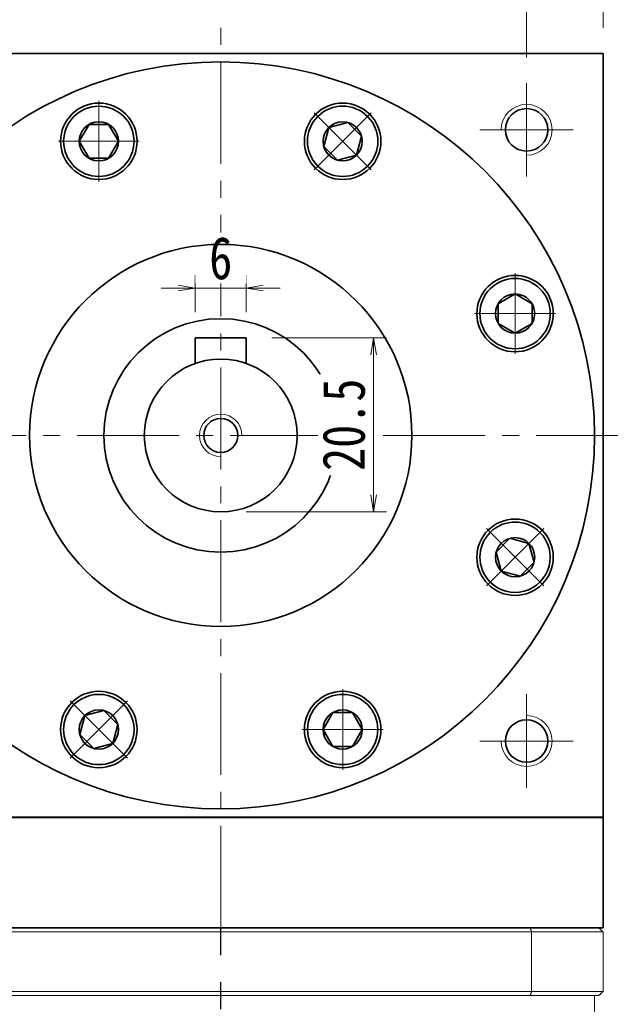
# Model space of a CAD drawing. Header units: millimetres. Extents: x -5 to 725, y 0 to 513.
# Tile 8 of 10: x 404 to 474, y 338 to 454. Entities that reach past the tile are written whole.
import ezdxf

# ---------------------------------------------------------------- set-up
doc = ezdxf.new("R2010")
doc.units = ezdxf.units.MM
doc.set_wipeout_variables(frame=1)
doc.linetypes.add('CENTER2', pattern=[28.575, 19.05, -3.175, 3.175, -3.175])
doc.linetypes.add('点画线', pattern=[18, 12, -2, 2, -2])
doc.layers.add('3中心线层', color=1, linetype='CENTER2')
for name, color, linetype, lineweight in [('EB0', 7, 'Continuous', 35), ('中心线层', 1, '点画线', 18), ('尺寸线层', 3, 'Continuous', 18), ('粗实线', 7, 'Continuous', 40), ('粗实线层', 7, 'Continuous', 35)]:
    doc.layers.add(name, color=color, linetype=linetype, lineweight=lineweight)
doc.styles.add('宋体', font='SimSun.ttf', dxfattribs={"width": 0.8})
doc.dimstyles.new('A水平标注$0', dxfattribs={"dimtxt": 3.5, "dimasz": 2, "dimexe": 1.5, "dimexo": 3, "dimgap": 1.1, "dimtad": 1, "dimtoh": 1, "dimdec": 4, "dimdsep": 46, "dimtxsty": '宋体', "dimblk": 'OPEN', "dimcen": 3, "dimclrd": 3, "dimclre": 3, "dimclrt": 6, "dimadec": 0, "dimazin": 0, "dimtm": 1e-09, "dimtfac": 1, "dimtdec": 4, "dimtix": 1, "dimtmove": 0, "dimatfit": 3, "dimldrblk": 'OPEN', "dimfxl": 0, "dimlwd": 13, "dimlwe": 13, "dimarcsym": 0})

# ---------------------------------------------------------------- blocks, each defined once
blk = doc.blocks.new('_Open')
at = {"color": 0, "linetype": 'ByBlock', "lineweight": -2}
for p, q in [((-1, 0.167), (0, 0)), ((-1, -0.167), (0, 0)), ((0, 0), (-1, 0))]:
    blk.add_line(p, q, dxfattribs=at)
blk = doc.blocks.new('*D14')
at = {"layer": 'Defpoints', "color": 0, "transparency": 16777216}
for p in [(472.66, 472.46), (382.66, 449.8), (472.66, 449.8)]:
    blk.add_point(p, dxfattribs=at)
at = {"layer": '尺寸线层', "color": 3, "lineweight": 13, "transparency": 16777216}
for p, q in [((382.66, 452.8), (382.66, 473.96)), ((472.66, 452.8), (472.66, 473.96)), ((384.66, 472.46), (470.66, 472.46))]:
    blk.add_line(p, q, dxfattribs=at)
at = {"layer": '尺寸线层', "color": 3, "lineweight": 13, "transparency": 16777216, "xscale": 2, "yscale": 2, "zscale": 2, "rotation": 180}
blk.add_blockref('_Open', (382.66, 472.46), dxfattribs=at)
at = {"layer": '尺寸线层', "color": 3, "lineweight": 13, "transparency": 16777216, "xscale": 2, "yscale": 2, "zscale": 2}
blk.add_blockref('_Open', (472.66, 472.46), dxfattribs=at)
at = {"layer": '尺寸线层', "color": 6, "transparency": 16777216, "insert": (426.53, 475.96), "char_height": 5, "attachment_point": 5, "style": '宋体', "bg_fill": 3, "box_fill_scale": 1.1, "bg_fill_color": 256, "bg_fill_true_color": 13158600, "bg_fill_transparency": 0}
blk.add_mtext('90', dxfattribs=at)
blk = doc.blocks.new('*D15')
at = {"layer": 'Defpoints', "color": 0, "transparency": 16777216}
for p in [(391.66, 457.42), (427.66, 452.8), (391.66, 446.3)]:
    blk.add_point(p, dxfattribs=at)
at = {"layer": '尺寸线层', "color": 3, "lineweight": 13, "transparency": 16777216}
for p, q in [((391.66, 449.3), (391.66, 458.92)), ((427.66, 455.8), (427.66, 458.92)), ((425.66, 457.42), (393.66, 457.42))]:
    blk.add_line(p, q, dxfattribs=at)
at = {"layer": '尺寸线层', "color": 3, "lineweight": 13, "transparency": 16777216, "xscale": 2, "yscale": 2, "zscale": 2, "rotation": 180}
blk.add_blockref('_Open', (391.66, 457.42), dxfattribs=at)
at = {"layer": '尺寸线层', "color": 3, "lineweight": 13, "transparency": 16777216, "xscale": 2, "yscale": 2, "zscale": 2}
blk.add_blockref('_Open', (427.66, 457.42), dxfattribs=at)
at = {"layer": '尺寸线层', "color": 6, "transparency": 16777216, "insert": (409.66, 460.92), "char_height": 5, "attachment_point": 5, "style": '宋体', "bg_fill": 3, "box_fill_scale": 1.1, "bg_fill_color": 256, "bg_fill_true_color": 13158600, "bg_fill_transparency": 0}
blk.add_mtext('36', dxfattribs=at)
blk = doc.blocks.new('*D16')
at = {"layer": 'Defpoints', "color": 0, "transparency": 16777216}
for p in [(463.66, 457.42), (427.66, 452.8), (463.66, 446.3)]:
    blk.add_point(p, dxfattribs=at)
at = {"layer": '尺寸线层', "color": 3, "lineweight": 13, "transparency": 16777216}
for p, q in [((427.66, 455.8), (427.66, 458.92)), ((463.66, 449.3), (463.66, 458.92)), ((429.66, 457.42), (461.66, 457.42))]:
    blk.add_line(p, q, dxfattribs=at)
at = {"layer": '尺寸线层', "color": 3, "lineweight": 13, "transparency": 16777216, "xscale": 2, "yscale": 2, "zscale": 2, "rotation": 180}
blk.add_blockref('_Open', (427.66, 457.42), dxfattribs=at)
at = {"layer": '尺寸线层', "color": 3, "lineweight": 13, "transparency": 16777216, "xscale": 2, "yscale": 2, "zscale": 2}
blk.add_blockref('_Open', (463.66, 457.42), dxfattribs=at)
at = {"layer": '尺寸线层', "color": 6, "transparency": 16777216, "insert": (445.66, 460.92), "char_height": 5, "attachment_point": 5, "style": '宋体', "bg_fill": 3, "box_fill_scale": 1.1, "bg_fill_color": 256, "bg_fill_true_color": 13158600, "bg_fill_transparency": 0}
blk.add_mtext('36', dxfattribs=at)
blk = doc.blocks.new('*D19')
at = {"layer": 'Defpoints', "color": 0, "transparency": 16777216}
for p in [(472.66, 449.8), (472.26, 203.8), (509.27, 203.8)]:
    blk.add_point(p, dxfattribs=at)
at = {"layer": '尺寸线层', "color": 3, "lineweight": 13, "transparency": 16777216}
for p, q in [((475.66, 449.8), (510.77, 449.8)), ((509.27, 447.8), (509.27, 205.8)), ((475.26, 203.8), (510.77, 203.8))]:
    blk.add_line(p, q, dxfattribs=at)
at = {"layer": '尺寸线层', "color": 3, "lineweight": 13, "transparency": 16777216, "xscale": 2, "yscale": 2, "zscale": 2}
for p, rotation in [((509.27, 449.8), 90), ((509.27, 203.8), 270)]:
    blk.add_blockref('_Open', p, dxfattribs=dict(at, rotation=rotation))
at = {"layer": '尺寸线层', "color": 6, "transparency": 16777216, "insert": (505.77, 326.8), "char_height": 5, "attachment_point": 5, "rotation": 90, "style": '宋体', "bg_fill": 3, "box_fill_scale": 1.1, "bg_fill_color": 256, "bg_fill_true_color": 13158600, "bg_fill_transparency": 0}
blk.add_mtext('246', dxfattribs=at)
blk = doc.blocks.new('*D20')
at = {"layer": 'Defpoints', "color": 0, "transparency": 16777216}
for p in [(479.31, 404.8), (472.26, 203.8), (495.43, 203.8)]:
    blk.add_point(p, dxfattribs=at)
at = {"layer": '尺寸线层', "color": 3, "lineweight": 13, "transparency": 16777216}
for p, q in [((482.31, 404.8), (496.93, 404.8)), ((495.43, 402.8), (495.43, 205.8)), ((475.26, 203.8), (496.93, 203.8))]:
    blk.add_line(p, q, dxfattribs=at)
at = {"layer": '尺寸线层', "color": 3, "lineweight": 13, "transparency": 16777216, "xscale": 2, "yscale": 2, "zscale": 2}
for p, rotation in [((495.43, 404.8), 90), ((495.43, 203.8), 270)]:
    blk.add_blockref('_Open', p, dxfattribs=dict(at, rotation=rotation))
at = {"layer": '尺寸线层', "color": 6, "transparency": 16777216, "insert": (491.93, 304.3), "char_height": 5, "attachment_point": 5, "rotation": 90, "style": '宋体', "bg_fill": 3, "box_fill_scale": 1.1, "bg_fill_color": 256, "bg_fill_true_color": 13158600, "bg_fill_transparency": 0}
blk.add_mtext('201', dxfattribs=at)
blk = doc.blocks.new('*D21')
at = {"layer": 'Defpoints', "color": 0, "transparency": 16777216}
for p in [(430.66, 416.3), (427.66, 395.8), (445.66, 395.8)]:
    blk.add_point(p, dxfattribs=at)
at = {"layer": '尺寸线层', "color": 3, "lineweight": 13, "transparency": 16777216}
for p, q in [((433.66, 416.3), (447.16, 416.3)), ((445.66, 414.3), (445.66, 397.8)), ((430.66, 395.8), (447.16, 395.8))]:
    blk.add_line(p, q, dxfattribs=at)
at = {"layer": '尺寸线层', "color": 3, "lineweight": 13, "transparency": 16777216, "xscale": 2, "yscale": 2, "zscale": 2}
for p, rotation in [((445.66, 416.3), 90), ((445.66, 395.8), 270)]:
    blk.add_blockref('_Open', p, dxfattribs=dict(at, rotation=rotation))
at = {"layer": '尺寸线层', "color": 6, "transparency": 16777216, "insert": (442.16, 406.05), "char_height": 5, "attachment_point": 5, "rotation": 90, "style": '宋体', "bg_fill": 3, "box_fill_scale": 1.1, "bg_fill_color": 256, "bg_fill_true_color": 13158600, "bg_fill_transparency": 0}
blk.add_mtext('20.5', dxfattribs=at)
blk = doc.blocks.new('*D27')
at = {"layer": 'Defpoints', "color": 0, "transparency": 16777216}
for p in [(424.66, 422.16), (424.66, 416.3), (430.66, 416.3)]:
    blk.add_point(p, dxfattribs=at)
at = {"layer": '尺寸线层', "color": 3, "lineweight": 13, "transparency": 16777216}
for p, q in [((424.66, 419.3), (424.66, 423.66)), ((430.66, 419.3), (430.66, 423.66)), ((422.66, 422.16), (420.66, 422.16)), ((430.66, 422.16), (424.66, 422.16)), ((432.66, 422.16), (434.66, 422.16))]:
    blk.add_line(p, q, dxfattribs=at)
at = {"layer": '尺寸线层', "color": 3, "lineweight": 13, "transparency": 16777216, "xscale": 2, "yscale": 2, "zscale": 2}
blk.add_blockref('_Open', (424.66, 422.16), dxfattribs=at)
at = {"layer": '尺寸线层', "color": 3, "lineweight": 13, "transparency": 16777216, "xscale": 2, "yscale": 2, "zscale": 2, "rotation": 180}
blk.add_blockref('_Open', (430.66, 422.16), dxfattribs=at)
at = {"layer": '尺寸线层', "color": 6, "transparency": 16777216, "insert": (427.66, 425.66), "char_height": 5, "attachment_point": 5, "style": '宋体', "bg_fill": 3, "box_fill_scale": 1.1, "bg_fill_color": 256, "bg_fill_true_color": 13158600, "bg_fill_transparency": 0}
blk.add_mtext('6', dxfattribs=at)
blk = doc.blocks.new('*X6')
at = {"layer": '中心线层', "linetype": '点画线', "lineweight": 18}
for p, q in [((0, -4.76), (0, 4.76)), ((-4.76, 0), (4.76, 0))]:
    blk.add_line(p, q, dxfattribs=at)
at = {"layer": '粗实线层'}
for p, q in [((-2.31, 0), (-1.15, 2)), ((-1.15, 2), (1.15, 2)), ((2.31, 0), (1.15, 2)), ((2.31, 0), (1.15, 2)), ((-2.31, 0), (-1.15, -2)), ((2.31, 0), (1.15, -2)), ((-1.15, -2), (1.15, -2))]:
    blk.add_line(p, q, dxfattribs=at)
blk.add_circle((0, 0), 2.31, dxfattribs=at)
for start, end in [(0, 180), (180, 360)]:
    blk.add_arc((0, 0), 4.14, start, end, dxfattribs=at)

msp = doc.modelspace()

# ---------------------------------------------------------------- linework, layer by layer
at = {"color": 7, "linetype": 'Continuous', "lineweight": 15}
for p, q in [((391.0679, 346.29957), (464.2526, 346.29957)), ((464.07453, 346.79957), (391.24596, 346.79957)), ((464.2526, 339.29957), (464.2526, 346.29957)), ((464.2526, 339.29957), (391.0679, 339.29957)), ((391.24596, 338.79957), (464.07453, 338.79957))]:
    msp.add_line(p, q, dxfattribs=at)
for points in [[(464.07453, 346.79957), (464.2526, 346.29957)], [(464.2526, 339.29957), (464.07453, 338.79957)], [(471.66025, 338.79957), (471.66025, 312.79957)]]:
    msp.add_open_spline(points, degree=1, dxfattribs=at)
at = {"layer": '3中心线层'}
msp.add_line((427.66363, 200.67933), (427.66114, 346.79957), dxfattribs=at)
at = {"layer": '中心线层'}
for p, q in [((427.66114, 346.79957), (427.66114, 452.79957)), ((463.66114, 446.29957), (463.66114, 435.29957)), ((458.16114, 440.79957), (469.16114, 440.79957)), ((374.76926, 404.79957), (479.31326, 404.79957)), ((463.66114, 374.29957), (463.66114, 363.29957)), ((469.16114, 368.79957), (458.16114, 368.79957))]:
    msp.add_line(p, q, dxfattribs=at)
at = {"layer": '粗实线', "lineweight": 40}
msp.add_line((472.66114, 359.79957), (382.66114, 359.79957), dxfattribs=at)
at = {"layer": '粗实线层'}
for p, q in [((382.66114, 449.79957), (472.66114, 449.79957)), ((472.66114, 359.79957), (472.66114, 449.79957)), ((430.66114, 416.29957), (424.66114, 416.29957)), ((424.66114, 416.29957), (424.66114, 413.28485)), ((430.66114, 416.29957), (430.66114, 413.28485))]:
    msp.add_line(p, q, dxfattribs=at)
for centre, radius in [((413.31051, 439.44505), 4.5), ((442.01177, 439.44505), 4.5), ((463.66114, 440.79957), 2.5), ((462.30662, 419.1502), 4.5), ((427.66114, 404.79957), 13.75), ((462.30662, 390.44894), 4.5), ((413.31051, 370.15409), 4.5), ((442.01177, 370.15409), 4.5), ((463.66114, 368.79957), 2.5)]:
    msp.add_circle(centre, radius, dxfattribs=at)
at = {"layer": '粗实线层', "lineweight": 18}
for centre, start, end in [((463.66114, 440.79957), 270, 180), ((463.66114, 368.79957), 180, 90)]:
    msp.add_arc(centre, 3, start, end, dxfattribs=at)

# ---------------------------------------------------------------- next in the draw order: dimensions: what is measured, and where the dimension line sits
at = {"layer": '尺寸线层'}
dim = msp.add_linear_dim(base=(472.66114, 472.45975), p1=(382.66114, 449.79957), p2=(472.66114, 449.79957), dimstyle='A水平标注$0', override={"dimtxt": 5, "dimgap": 1, "dimdec": 1, "dimpost": '<>', "dimblk": 'Open', "dimtvp": 0.1, "dimtfill": 1, "dimtfillclr": 256}, dxfattribs=at)
dim.commit()
dim.dimension.update_dxf_attribs({"geometry": '*D14', "text_midpoint": (426.52833, 472.45975), "dimtype": 160})

# ---------------------------------------------------------------- next in the draw order: dimensions: what is measured, and where the dimension line sits
dim = msp.add_linear_dim(base=(391.66114, 457.4168), p1=(427.66114, 452.79957), p2=(391.66114, 446.29957), dimstyle='A水平标注$0', override={"dimtxt": 5, "dimgap": 1, "dimdec": 1, "dimpost": '<>', "dimblk": 'Open', "dimtvp": 0.1, "dimtfill": 1, "dimtfillclr": 256}, dxfattribs=at)
dim.commit()
dim.dimension.update_dxf_attribs({"geometry": '*D15', "text_midpoint": (409.66114, 460.9168)})
dim = msp.add_linear_dim(base=(509.27191, 203.79957), p1=(472.66114, 449.79957), p2=(472.26025, 203.79957), angle=270, dimstyle='A水平标注$0', override={"dimtxt": 5, "dimgap": 1, "dimdec": 1, "dimpost": '<>', "dimblk": 'Open', "dimtvp": 0.1, "dimtfill": 1, "dimtfillclr": 256}, dxfattribs=at)
dim.commit()
dim.dimension.update_dxf_attribs({"geometry": '*D19', "text_midpoint": (505.77191, 326.79957)})

# ---------------------------------------------------------------- next in the draw order: dimensions: what is measured, and where the dimension line sits
dim = msp.add_linear_dim(base=(463.66114, 457.4168), p1=(427.66114, 452.79957), p2=(463.66114, 446.29957), dimstyle='A水平标注$0', override={"dimtxt": 5, "dimgap": 1, "dimdec": 1, "dimpost": '<>', "dimblk": 'Open', "dimtvp": 0.1, "dimtfill": 1, "dimtfillclr": 256}, dxfattribs=at)
dim.commit()
dim.dimension.update_dxf_attribs({"geometry": '*D16', "text_midpoint": (445.66114, 460.9168)})
dim = msp.add_linear_dim(base=(495.43142, 203.79957), p1=(479.31326, 404.79957), p2=(472.26025, 203.79957), angle=270, dimstyle='A水平标注$0', override={"dimtxt": 5, "dimgap": 1, "dimtad": 1, "dimjust": 0, "dimdec": 1, "dimlfac": 1, "dimpost": '<>', "dimse1": 0, "dimse2": 0, "dimsd1": 0, "dimsd2": 0, "dimtofl": 1, "dimtvp": 0.1}, dxfattribs=at)
dim.commit()
dim.dimension.update_dxf_attribs({"geometry": '*D20', "text_midpoint": (491.93142, 304.29957)})

# ---------------------------------------------------------------- next in the draw order: linework, layer by layer
at = {"color": 7, "linetype": 'Continuous', "lineweight": 15}
for p, q in [((472.16025, 346.79957), (464.07453, 346.79957)), ((464.2526, 346.29957), (472.66025, 346.29957)), ((472.66025, 346.29957), (472.66025, 339.29957)), ((464.07453, 338.79957), (472.16025, 338.79957)), ((472.66025, 339.29957), (464.2526, 339.29957))]:
    msp.add_line(p, q, dxfattribs=at)
for points in [[(472.16025, 346.79957), (472.66025, 346.29957)], [(472.16025, 338.79957), (472.66025, 339.29957)]]:
    msp.add_open_spline(points, degree=1, dxfattribs=at)
at = {"layer": 'EB0'}
msp.add_line((472.66114, 346.79957), (382.66114, 346.79957), dxfattribs=at)
at = {"layer": '粗实线层'}
for p, q in [((472.66114, 346.79957), (472.66114, 359.79957)), ((382.66114, 346.79957), (472.66114, 346.79957))]:
    msp.add_line(p, q, dxfattribs=at)
msp.add_circle((427.66114, 404.79957), 44, dxfattribs=at)

# ---------------------------------------------------------------- next in the draw order: dimensions: what is measured, and where the dimension line sits
at = {"layer": '尺寸线层'}
dim = msp.add_linear_dim(base=(445.66114, 395.79957), p1=(430.66114, 416.29957), p2=(427.66114, 395.79957), angle=270, dimstyle='A水平标注$0', override={"dimtxt": 5, "dimgap": 1, "dimdec": 1, "dimpost": '<>', "dimblk": 'Open', "dimtvp": 0.1, "dimtfill": 1, "dimtfillclr": 256}, dxfattribs=at)
dim.commit()
dim.dimension.update_dxf_attribs({"geometry": '*D21', "text_midpoint": (442.16114, 406.04957)})

# ---------------------------------------------------------------- next in the draw order: wipeouts: each hides what was drawn before it
for points in [[(417.45051, 439.44505), (417.45044, 439.46932), (417.45023, 439.49358), (417.44987, 439.51784), (417.44937, 439.5421), (417.44873, 439.56635), (417.44795, 439.5906), (417.44703, 439.61485), (417.44596, 439.63909), (417.44475, 439.66332), (417.4434, 439.68755), (417.44191, 439.71176), (417.44028, 439.73597), (417.4385, 439.76017), (417.43658, 439.78436), (417.43452, 439.80853), (417.43232, 439.83269), (417.42998, 439.85684), (417.42749, 439.88098), (417.42487, 439.9051), (417.4221, 439.92921), (417.41919, 439.95329), (417.41615, 439.97736), (417.41295, 440.00142), (417.40962, 440.02545), (417.40615, 440.04946), (417.40254, 440.07346), (417.39879, 440.09743), (417.39489, 440.12138), (417.39086, 440.1453), (417.38668, 440.1692), (417.38668, 440.1692), (417.34862, 440.35789), (417.30182, 440.54461), (417.2464, 440.72894), (417.18247, 440.91051), (417.11016, 441.0889), (417.02965, 441.26374), (416.94109, 441.43465), (416.84468, 441.60126), (416.74064, 441.7632), (416.62918, 441.92014), (416.51054, 442.07172), (416.38499, 442.21763), (416.25279, 442.35754), (416.11423, 442.49116), (415.96961, 442.61819), (415.81924, 442.73836), (415.66345, 442.85141), (415.50257, 442.9571), (415.33695, 443.0552), (415.16695, 443.14549), (414.99294, 443.22778), (414.81529, 443.3019), (414.63439, 443.36767), (414.45062, 443.42497), (414.2644, 443.47366), (414.0761, 443.51365), (413.88616, 443.54484), (413.69497, 443.56716), (413.50295, 443.58058), (413.31051, 443.58505), (413.31051, 443.58505), (413.11807, 443.58058), (412.92605, 443.56716), (412.73486, 443.54484), (412.54491, 443.51365), (412.35662, 443.47366), (412.1704, 443.42497), (411.98663, 443.36767), (411.80573, 443.3019), (411.62808, 443.22778), (411.45407, 443.14549), (411.28407, 443.0552), (411.11845, 442.9571), (410.95757, 442.85141), (410.80178, 442.73836), (410.65141, 442.61819), (410.50679, 442.49116), (410.36823, 442.35754), (410.23603, 442.21763), (410.11048, 442.07172), (409.99184, 441.92014), (409.88038, 441.7632), (409.77634, 441.60126), (409.67993, 441.43465), (409.59137, 441.26374), (409.51086, 441.0889), (409.43855, 440.91051), (409.37462, 440.72894), (409.3192, 440.54461), (409.2724, 440.35789), (409.23433, 440.1692), (409.23433, 440.1692), (409.23016, 440.1453), (409.22613, 440.12138), (409.22223, 440.09743), (409.21848, 440.07346), (409.21487, 440.04946), (409.21139, 440.02545), (409.20806, 440.00142), (409.20487, 439.97736), (409.20182, 439.95329), (409.19892, 439.92921), (409.19615, 439.9051), (409.19352, 439.88098), (409.19104, 439.85684), (409.1887, 439.83269), (409.1865, 439.80853), (409.18444, 439.78436), (409.18252, 439.76017), (409.18074, 439.73597), (409.17911, 439.71176), (409.17762, 439.68755), (409.17627, 439.66332), (409.17506, 439.63909), (409.17399, 439.61485), (409.17307, 439.5906), (409.17229, 439.56635), (409.17165, 439.5421), (409.17115, 439.51784), (409.17079, 439.49358), (409.17058, 439.46932), (409.17051, 439.44505), (409.17051, 439.44505), (409.17618, 439.22838), (409.19319, 439.01231), (409.22148, 438.79741), (409.26098, 438.5843), (409.31158, 438.37354), (409.37314, 438.16572), (409.44549, 437.96141), (409.52843, 437.76116), (409.62174, 437.56553), (409.72516, 437.37505), (409.83841, 437.19025), (409.96118, 437.01162), (410.09313, 436.83967), (410.23389, 436.67485), (410.38309, 436.51763), (410.54031, 436.36843), (410.70512, 436.22767), (410.87708, 436.09572), (411.0557, 435.97296), (411.24051, 435.85971), (411.43099, 435.75629), (411.62662, 435.66297), (411.82687, 435.58003), (412.03118, 435.50768), (412.239, 435.44612), (412.44976, 435.39552), (412.66287, 435.35602), (412.87776, 435.32773), (413.09384, 435.31073), (413.31051, 435.30505), (413.31051, 435.30505), (413.52718, 435.31073), (413.74326, 435.32773), (413.95815, 435.35602), (414.17126, 435.39552), (414.38202, 435.44612), (414.58984, 435.50768), (414.79415, 435.58003), (414.9944, 435.66297), (415.19003, 435.75629), (415.38051, 435.85971), (415.56532, 435.97296), (415.74394, 436.09572), (415.9159, 436.22767), (416.08071, 436.36843), (416.23793, 436.51763), (416.38713, 436.67485), (416.52789, 436.83967), (416.65984, 437.01162), (416.78261, 437.19025), (416.89585, 437.37505), (416.99928, 437.56553), (417.09259, 437.76116), (417.17553, 437.96141), (417.24788, 438.16572), (417.30944, 438.37354), (417.36004, 438.5843), (417.39954, 438.79741), (417.42783, 439.01231), (417.44484, 439.22838)], [(444.93919, 436.51763), (444.9563, 436.53484), (444.9733, 436.55214), (444.9902, 436.56955), (445.007, 436.58706), (445.0237, 436.60466), (445.0403, 436.62236), (445.05679, 436.64016), (445.07317, 436.65805), (445.08946, 436.67604), (445.10563, 436.69413), (445.1217, 436.7123), (445.13766, 436.73058), (445.15352, 436.74894), (445.16926, 436.7674), (445.1849, 436.78595), (445.20043, 436.8046), (445.21585, 436.82333), (445.23116, 436.84215), (445.24636, 436.86106), (445.26145, 436.88007), (445.27643, 436.89915), (445.29129, 436.91833), (445.30604, 436.93759), (445.32068, 436.95694), (445.33521, 436.97638), (445.34962, 436.9959), (445.36391, 437.0155), (445.37809, 437.03519), (445.39216, 437.05496), (445.40611, 437.07481), (445.40611, 437.07481), (445.51262, 437.23515), (445.61155, 437.40027), (445.70271, 437.56981), (445.78588, 437.7434), (445.8609, 437.92067), (445.9276, 438.10123), (445.98583, 438.2847), (446.03547, 438.47068), (446.07641, 438.65877), (446.10857, 438.84855), (446.13187, 439.03962), (446.14626, 439.23157), (446.15171, 439.42399), (446.14822, 439.61644), (446.13578, 439.80853), (446.11443, 439.99983), (446.0842, 440.18994), (446.04518, 440.37843), (445.99743, 440.5649), (445.94107, 440.74895), (445.87622, 440.93019), (445.80301, 441.10821), (445.7216, 441.28264), (445.63218, 441.4531), (445.53492, 441.61921), (445.43006, 441.78063), (445.3178, 441.93699), (445.19839, 442.08797), (445.0721, 442.23324), (444.93919, 442.37248), (444.93919, 442.37248), (444.79995, 442.50538), (444.65469, 442.63168), (444.50371, 442.75108), (444.34734, 442.86334), (444.18593, 442.96821), (444.01981, 443.06546), (443.84935, 443.15489), (443.67493, 443.23629), (443.4969, 443.3095), (443.31567, 443.37436), (443.13161, 443.43072), (442.94514, 443.47847), (442.75665, 443.51749), (442.56655, 443.54771), (442.37525, 443.56907), (442.18316, 443.5815), (441.9907, 443.585), (441.79829, 443.57955), (441.60634, 443.56515), (441.41526, 443.54185), (441.22548, 443.5097), (441.03739, 443.46876), (440.85142, 443.41912), (440.66795, 443.36089), (440.48738, 443.29419), (440.31011, 443.21917), (440.13652, 443.13599), (439.96698, 443.04484), (439.80187, 442.9459), (439.64153, 442.8394), (439.64153, 442.8394), (439.62167, 442.82545), (439.6019, 442.81138), (439.58222, 442.7972), (439.56261, 442.7829), (439.54309, 442.76849), (439.52366, 442.75397), (439.50431, 442.73933), (439.48505, 442.72458), (439.46587, 442.70971), (439.44678, 442.69474), (439.42778, 442.67965), (439.40887, 442.66445), (439.39004, 442.64914), (439.37131, 442.63372), (439.35267, 442.61819), (439.33412, 442.60255), (439.31566, 442.5868), (439.29729, 442.57095), (439.27902, 442.55499), (439.26084, 442.53892), (439.24275, 442.52274), (439.22476, 442.50646), (439.20687, 442.49007), (439.18907, 442.47358), (439.17137, 442.45699), (439.15377, 442.44029), (439.13626, 442.42349), (439.11886, 442.40659), (439.10155, 442.38958), (439.08434, 442.37248), (439.08434, 442.37248), (438.93515, 442.21525), (438.79438, 442.05044), (438.66244, 441.87848), (438.53967, 441.69986), (438.42642, 441.51505), (438.323, 441.32457), (438.22969, 441.12894), (438.14674, 440.9287), (438.07439, 440.72438), (438.01283, 440.51656), (437.96224, 440.30581), (437.92274, 440.09269), (437.89445, 439.8778), (437.87744, 439.66172), (437.87177, 439.44505), (437.87744, 439.22838), (437.89445, 439.01231), (437.92274, 438.79741), (437.96224, 438.5843), (438.01283, 438.37354), (438.07439, 438.16572), (438.14674, 437.96141), (438.22969, 437.76116), (438.323, 437.56553), (438.42642, 437.37505), (438.53967, 437.19025), (438.66244, 437.01162), (438.79438, 436.83967), (438.93515, 436.67485), (439.08434, 436.51763), (439.08434, 436.51763), (439.24157, 436.36843), (439.40638, 436.22767), (439.57834, 436.09572), (439.75696, 435.97296), (439.94177, 435.85971), (440.13225, 435.75629), (440.32788, 435.66297), (440.52812, 435.58003), (440.73244, 435.50768), (440.94026, 435.44612), (441.15101, 435.39552), (441.36413, 435.35602), (441.57902, 435.32773), (441.7951, 435.31073), (442.01177, 435.30505), (442.22844, 435.31073), (442.44451, 435.32773), (442.65941, 435.35602), (442.87252, 435.39552), (443.08328, 435.44612), (443.2911, 435.50768), (443.49541, 435.58003), (443.69566, 435.66297), (443.89129, 435.75629), (444.08177, 435.85971), (444.26657, 435.97296), (444.4452, 436.09572), (444.61715, 436.22767), (444.78197, 436.36843)], [(462.30662, 415.0102), (462.33088, 415.01027), (462.35515, 415.01048), (462.37941, 415.01084), (462.40366, 415.01134), (462.42792, 415.01198), (462.45217, 415.01276), (462.47641, 415.01368), (462.50065, 415.01475), (462.52489, 415.01596), (462.54911, 415.01731), (462.57333, 415.0188), (462.59754, 415.02043), (462.62174, 415.02221), (462.64592, 415.02413), (462.6701, 415.02619), (462.69426, 415.02839), (462.71841, 415.03073), (462.74255, 415.03321), (462.76667, 415.03584), (462.79077, 415.03861), (462.81486, 415.04151), (462.83893, 415.04456), (462.86298, 415.04775), (462.88702, 415.05108), (462.91103, 415.05456), (462.93502, 415.05817), (462.959, 415.06192), (462.98294, 415.06582), (463.00687, 415.06985), (463.03077, 415.07402), (463.03077, 415.07402), (463.21946, 415.11209), (463.40617, 415.15889), (463.59051, 415.21431), (463.77207, 415.27824), (463.95047, 415.35055), (464.12531, 415.43106), (464.29622, 415.51962), (464.46282, 415.61603), (464.62477, 415.72007), (464.78171, 415.83153), (464.93329, 415.95017), (465.0792, 416.07572), (465.21911, 416.20792), (465.35273, 416.34648), (465.47976, 416.4911), (465.59993, 416.64147), (465.71298, 416.79726), (465.81867, 416.95814), (465.91676, 417.12376), (466.00706, 417.29376), (466.08935, 417.46777), (466.16346, 417.64542), (466.22924, 417.82632), (466.28654, 418.01009), (466.33523, 418.19631), (466.37522, 418.3846), (466.4064, 418.57455), (466.42873, 418.76574), (466.44215, 418.95776), (466.44662, 419.1502), (466.44662, 419.1502), (466.44215, 419.34264), (466.42873, 419.53466), (466.4064, 419.72585), (466.37522, 419.91579), (466.33523, 420.10408), (466.28654, 420.29031), (466.22924, 420.47408), (466.16346, 420.65498), (466.08935, 420.83263), (466.00706, 421.00664), (465.91676, 421.17664), (465.81867, 421.34226), (465.71298, 421.50314), (465.59993, 421.65893), (465.47976, 421.8093), (465.35273, 421.95392), (465.21911, 422.09248), (465.0792, 422.22468), (464.93329, 422.35023), (464.78171, 422.46887), (464.62477, 422.58033), (464.46282, 422.68437), (464.29622, 422.78078), (464.12531, 422.86934), (463.95047, 422.94985), (463.77207, 423.02216), (463.59051, 423.08609), (463.40617, 423.14151), (463.21946, 423.18831), (463.03077, 423.22637), (463.03077, 423.22637), (463.00687, 423.23055), (462.98294, 423.23458), (462.959, 423.23848), (462.93502, 423.24223), (462.91103, 423.24584), (462.88702, 423.24931), (462.86298, 423.25264), (462.83893, 423.25584), (462.81486, 423.25888), (462.79077, 423.26179), (462.76667, 423.26456), (462.74255, 423.26718), (462.71841, 423.26967), (462.69426, 423.27201), (462.6701, 423.27421), (462.64592, 423.27627), (462.62174, 423.27819), (462.59754, 423.27997), (462.57333, 423.2816), (462.54911, 423.28309), (462.52489, 423.28444), (462.50065, 423.28565), (462.47641, 423.28672), (462.45217, 423.28764), (462.42792, 423.28842), (462.40366, 423.28906), (462.37941, 423.28956), (462.35515, 423.28991), (462.33088, 423.29013), (462.30662, 423.2902), (462.30662, 423.2902), (462.08995, 423.28453), (461.87387, 423.26752), (461.65898, 423.23923), (461.44587, 423.19973), (461.23511, 423.14913), (461.02729, 423.08757), (460.82298, 423.01522), (460.62273, 422.93228), (460.4271, 422.83897), (460.23662, 422.73554), (460.05181, 422.6223), (459.87319, 422.49953), (459.70123, 422.36758), (459.53642, 422.22682), (459.3792, 422.07762), (459.23, 421.9204), (459.08924, 421.75559), (458.95729, 421.58363), (458.83452, 421.405), (458.72128, 421.2202), (458.61785, 421.02972), (458.52454, 420.83409), (458.4416, 420.63384), (458.36925, 420.42953), (458.30769, 420.22171), (458.25709, 420.01095), (458.21759, 419.79784), (458.1893, 419.58295), (458.17229, 419.36687), (458.16662, 419.1502), (458.16662, 419.1502), (458.17229, 418.93353), (458.1893, 418.71745), (458.21759, 418.50256), (458.25709, 418.28944), (458.30769, 418.07869), (458.36925, 417.87087), (458.4416, 417.66656), (458.52454, 417.46631), (458.61785, 417.27068), (458.72128, 417.0802), (458.83452, 416.89539), (458.95729, 416.71677), (459.08924, 416.54481), (459.23, 416.38), (459.3792, 416.22278), (459.53642, 416.07358), (459.70123, 415.93282), (459.87319, 415.80087), (460.05181, 415.6781), (460.23662, 415.56485), (460.4271, 415.46143), (460.62273, 415.36812), (460.82298, 415.28518), (461.02729, 415.21283), (461.23511, 415.15127), (461.44587, 415.10067), (461.65898, 415.06117), (461.87387, 415.03288), (462.08995, 415.01587)], [(459.3792, 387.52152), (459.39641, 387.50441), (459.41371, 387.48741), (459.43112, 387.47051), (459.44862, 387.4537), (459.46623, 387.43701), (459.48393, 387.42041), (459.50172, 387.40392), (459.51962, 387.38753), (459.53761, 387.37125), (459.55569, 387.35508), (459.57387, 387.33901), (459.59215, 387.32305), (459.61051, 387.30719), (459.62897, 387.29144), (459.64752, 387.27581), (459.66616, 387.26028), (459.6849, 387.24486), (459.70372, 387.22955), (459.72263, 387.21435), (459.74163, 387.19926), (459.76072, 387.18428), (459.7799, 387.16942), (459.79916, 387.15467), (459.81851, 387.14003), (459.83795, 387.1255), (459.85747, 387.11109), (459.87707, 387.0968), (459.89676, 387.08261), (459.91653, 387.06855), (459.93638, 387.0546), (459.93638, 387.0546), (460.09672, 386.94809), (460.26184, 386.84916), (460.43137, 386.758), (460.60496, 386.67482), (460.78223, 386.59981), (460.9628, 386.53311), (461.14627, 386.47488), (461.33225, 386.42524), (461.52033, 386.3843), (461.71012, 386.35214), (461.90119, 386.32884), (462.09314, 386.31445), (462.28555, 386.309), (462.47801, 386.31249), (462.6701, 386.32493), (462.8614, 386.34628), (463.0515, 386.3765), (463.23999, 386.41553), (463.42647, 386.46328), (463.61052, 386.51964), (463.79176, 386.58449), (463.96978, 386.6577), (464.14421, 386.73911), (464.31466, 386.82853), (464.48078, 386.92579), (464.64219, 387.03065), (464.79856, 387.14291), (464.94954, 387.26232), (465.0948, 387.38861), (465.23404, 387.52152), (465.23404, 387.52152), (465.36695, 387.66076), (465.49325, 387.80602), (465.61265, 387.957), (465.72491, 388.11337), (465.82978, 388.27478), (465.92703, 388.4409), (466.01645, 388.61135), (466.09786, 388.78578), (466.17107, 388.96381), (466.23593, 389.14504), (466.29229, 389.32909), (466.34003, 389.51557), (466.37906, 389.70406), (466.40928, 389.89416), (466.43063, 390.08546), (466.44307, 390.27755), (466.44657, 390.47001), (466.44111, 390.66242), (466.42672, 390.85437), (466.40342, 391.04545), (466.37127, 391.23523), (466.33033, 391.42331), (466.28068, 391.60929), (466.22245, 391.79276), (466.15576, 391.97333), (466.08074, 392.1506), (465.99756, 392.32419), (465.90641, 392.49373), (465.80747, 392.65884), (465.70096, 392.81918), (465.70096, 392.81918), (465.68701, 392.83903), (465.67295, 392.8588), (465.65877, 392.87849), (465.64447, 392.8981), (465.63006, 392.91762), (465.61554, 392.93705), (465.6009, 392.9564), (465.58614, 392.97566), (465.57128, 392.99484), (465.5563, 393.01393), (465.54122, 393.03293), (465.52602, 393.05184), (465.51071, 393.07067), (465.49529, 393.0894), (465.47976, 393.10804), (465.46412, 393.12659), (465.44837, 393.14505), (465.43252, 393.16342), (465.41655, 393.18169), (465.40048, 393.19987), (465.38431, 393.21795), (465.36803, 393.23594), (465.35164, 393.25384), (465.33515, 393.27164), (465.31856, 393.28934), (465.30186, 393.30694), (465.28506, 393.32444), (465.26815, 393.34185), (465.25115, 393.35916), (465.23404, 393.37636), (465.23404, 393.37636), (465.07682, 393.52556), (464.91201, 393.66633), (464.74005, 393.79827), (464.56143, 393.92104), (464.37662, 394.03429), (464.18614, 394.13771), (463.99051, 394.23102), (463.79026, 394.31396), (463.58595, 394.38632), (463.37813, 394.44787), (463.16737, 394.49847), (462.95426, 394.53797), (462.73937, 394.56626), (462.52329, 394.58327), (462.30662, 394.58894), (462.08995, 394.58327), (461.87387, 394.56626), (461.65898, 394.53797), (461.44587, 394.49847), (461.23511, 394.44787), (461.02729, 394.38632), (460.82298, 394.31396), (460.62273, 394.23102), (460.4271, 394.13771), (460.23662, 394.03429), (460.05181, 393.92104), (459.87319, 393.79827), (459.70123, 393.66633), (459.53642, 393.52556), (459.3792, 393.37636), (459.3792, 393.37636), (459.23, 393.21914), (459.08924, 393.05433), (458.95729, 392.88237), (458.83452, 392.70375), (458.72128, 392.51894), (458.61785, 392.32846), (458.52454, 392.13283), (458.4416, 391.93259), (458.36925, 391.72827), (458.30769, 391.52045), (458.25709, 391.3097), (458.21759, 391.09658), (458.1893, 390.88169), (458.17229, 390.66561), (458.16662, 390.44894), (458.17229, 390.23227), (458.1893, 390.01619), (458.21759, 389.8013), (458.25709, 389.58819), (458.30769, 389.37743), (458.36925, 389.16961), (458.4416, 388.9653), (458.52454, 388.76505), (458.61785, 388.56942), (458.72128, 388.37894), (458.83452, 388.19414), (458.95729, 388.01551), (459.08924, 387.84356), (459.23, 387.67874)], [(410.38309, 373.08151), (410.36598, 373.0643), (410.34898, 373.047), (410.33207, 373.02959), (410.31527, 373.01209), (410.29857, 372.99448), (410.28198, 372.97678), (410.26549, 372.95898), (410.2491, 372.94109), (410.23282, 372.9231), (410.21665, 372.90502), (410.20058, 372.88684), (410.18461, 372.86856), (410.16876, 372.8502), (410.15301, 372.83174), (410.13737, 372.81319), (410.12184, 372.79455), (410.10642, 372.77581), (410.09111, 372.75699), (410.07591, 372.73808), (410.06083, 372.71908), (410.04585, 372.69999), (410.03099, 372.68081), (410.01623, 372.66155), (410.00159, 372.6422), (409.98707, 372.62276), (409.97266, 372.60324), (409.95836, 372.58364), (409.94418, 372.56395), (409.93012, 372.54418), (409.91617, 372.52433), (409.91617, 372.52433), (409.80966, 372.36399), (409.71072, 372.19887), (409.61957, 372.02933), (409.53639, 371.85574), (409.46137, 371.67847), (409.39468, 371.49791), (409.33645, 371.31444), (409.2868, 371.12846), (409.24586, 370.94038), (409.21371, 370.75059), (409.19041, 370.55952), (409.17602, 370.36757), (409.17056, 370.17515), (409.17406, 369.9827), (409.1865, 369.79061), (409.20785, 369.59931), (409.23807, 369.40921), (409.2771, 369.22071), (409.32484, 369.03424), (409.3812, 368.85019), (409.44606, 368.66895), (409.51927, 368.49093), (409.60068, 368.3165), (409.6901, 368.14604), (409.78735, 367.97993), (409.89222, 367.81851), (410.00448, 367.66215), (410.12388, 367.51117), (410.25018, 367.3659), (410.38309, 367.22667), (410.38309, 367.22667), (410.52233, 367.09376), (410.66759, 366.96746), (410.81857, 366.84806), (410.97494, 366.7358), (411.13635, 366.63093), (411.30247, 366.53368), (411.47292, 366.44425), (411.64735, 366.36285), (411.82537, 366.28964), (412.00661, 366.22478), (412.19066, 366.16842), (412.37714, 366.12068), (412.56563, 366.08165), (412.75573, 366.05143), (412.94703, 366.03008), (413.13912, 366.01764), (413.33158, 366.01414), (413.52399, 366.0196), (413.71594, 366.03399), (413.90701, 366.05729), (414.0968, 366.08944), (414.28488, 366.13038), (414.47086, 366.18002), (414.65433, 366.23826), (414.8349, 366.30495), (415.01217, 366.37997), (415.18576, 366.46315), (415.35529, 366.5543), (415.52041, 366.65324), (415.68075, 366.75975), (415.68075, 366.75975), (415.7006, 366.77369), (415.72037, 366.78776), (415.74006, 366.80194), (415.75966, 366.81624), (415.77918, 366.83065), (415.79862, 366.84517), (415.81797, 366.85981), (415.83723, 366.87456), (415.85641, 366.88943), (415.8755, 366.90441), (415.8945, 366.91949), (415.91341, 366.93469), (415.93223, 366.95), (415.95097, 366.96542), (415.96961, 366.98095), (415.98816, 366.99659), (416.00662, 367.01234), (416.02498, 367.02819), (416.04326, 367.04415), (416.06144, 367.06022), (416.07952, 367.0764), (416.09751, 367.09268), (416.11541, 367.10907), (416.1332, 367.12556), (416.1509, 367.14215), (416.16851, 367.15885), (416.18601, 367.17565), (416.20342, 367.19255), (416.22072, 367.20956), (416.23793, 367.22667), (416.23793, 367.22667), (416.38713, 367.38389), (416.52789, 367.5487), (416.65984, 367.72066), (416.78261, 367.89928), (416.89585, 368.08409), (416.99928, 368.27457), (417.09259, 368.4702), (417.17553, 368.67044), (417.24788, 368.87476), (417.30944, 369.08258), (417.36004, 369.29333), (417.39954, 369.50645), (417.42783, 369.72134), (417.44484, 369.93742), (417.45051, 370.15409), (417.44484, 370.37076), (417.42783, 370.58684), (417.39954, 370.80173), (417.36004, 371.01484), (417.30944, 371.2256), (417.24788, 371.43342), (417.17553, 371.63773), (417.09259, 371.83798), (416.99928, 372.03361), (416.89585, 372.22409), (416.78261, 372.40889), (416.65984, 372.58752), (416.52789, 372.75947), (416.38713, 372.92429), (416.23793, 373.08151), (416.23793, 373.08151), (416.08071, 373.23071), (415.9159, 373.37147), (415.74394, 373.50342), (415.56532, 373.62618), (415.38051, 373.73943), (415.19003, 373.84286), (414.9944, 373.93617), (414.79415, 374.01911), (414.58984, 374.09146), (414.38202, 374.15302), (414.17126, 374.20362), (413.95815, 374.24312), (413.74326, 374.27141), (413.52718, 374.28841), (413.31051, 374.29409), (413.09384, 374.28841), (412.87776, 374.27141), (412.66287, 374.24312), (412.44976, 374.20362), (412.239, 374.15302), (412.03118, 374.09146), (411.82687, 374.01911), (411.62662, 373.93617), (411.43099, 373.84286), (411.24051, 373.73943), (411.0557, 373.62618), (410.87708, 373.50342), (410.70512, 373.37147), (410.54031, 373.23071)], [(437.87177, 370.15409), (437.87184, 370.12983), (437.87205, 370.10556), (437.87241, 370.0813), (437.8729, 370.05704), (437.87354, 370.03279), (437.87433, 370.00854), (437.87525, 369.98429), (437.87632, 369.96005), (437.87752, 369.93582), (437.87887, 369.9116), (437.88037, 369.88738), (437.882, 369.86317), (437.88378, 369.83897), (437.88569, 369.81479), (437.88775, 369.79061), (437.88995, 369.76645), (437.8923, 369.7423), (437.89478, 369.71816), (437.89741, 369.69404), (437.90017, 369.66994), (437.90308, 369.64585), (437.90613, 369.62178), (437.90932, 369.59772), (437.91265, 369.57369), (437.91612, 369.54968), (437.91974, 369.52568), (437.92349, 369.50171), (437.92738, 369.47777), (437.93142, 369.45384), (437.93559, 369.42994), (437.93559, 369.42994), (437.97366, 369.24125), (438.02045, 369.05454), (438.07588, 368.8702), (438.13981, 368.68864), (438.21211, 368.51024), (438.29263, 368.3354), (438.38119, 368.16449), (438.47759, 367.99788), (438.58164, 367.83594), (438.6931, 367.679), (438.81173, 367.52742), (438.93729, 367.38151), (439.06949, 367.2416), (439.20805, 367.10798), (439.35267, 366.98095), (439.50304, 366.86078), (439.65883, 366.74773), (439.81971, 366.64204), (439.98533, 366.54394), (440.15533, 366.45365), (440.32934, 366.37136), (440.50699, 366.29725), (440.68789, 366.23147), (440.87165, 366.17417), (441.05788, 366.12548), (441.24617, 366.08549), (441.43612, 366.0543), (441.62731, 366.03198), (441.81933, 366.01856), (442.01177, 366.01409), (442.01177, 366.01409), (442.2042, 366.01856), (442.39623, 366.03198), (442.58742, 366.0543), (442.77736, 366.08549), (442.96565, 366.12548), (443.15188, 366.17417), (443.33565, 366.23147), (443.51655, 366.29725), (443.6942, 366.37136), (443.86821, 366.45365), (444.03821, 366.54394), (444.20382, 366.64204), (444.3647, 366.74773), (444.5205, 366.86078), (444.67087, 366.98095), (444.81549, 367.10798), (444.95405, 367.2416), (445.08625, 367.38151), (445.2118, 367.52742), (445.33043, 367.679), (445.4419, 367.83594), (445.54594, 367.99788), (445.64235, 368.16449), (445.7309, 368.3354), (445.81142, 368.51024), (445.88372, 368.68864), (445.94766, 368.8702), (446.00308, 369.05454), (446.04988, 369.24125), (446.08794, 369.42994), (446.08794, 369.42994), (446.09212, 369.45384), (446.09615, 369.47777), (446.10004, 369.50171), (446.1038, 369.52568), (446.10741, 369.54968), (446.11088, 369.57369), (446.11421, 369.59772), (446.1174, 369.62178), (446.12045, 369.64585), (446.12336, 369.66994), (446.12613, 369.69404), (446.12875, 369.71816), (446.13124, 369.7423), (446.13358, 369.76645), (446.13578, 369.79061), (446.13784, 369.81479), (446.13976, 369.83897), (446.14153, 369.86317), (446.14317, 369.88738), (446.14466, 369.9116), (446.14601, 369.93582), (446.14722, 369.96005), (446.14828, 369.98429), (446.14921, 370.00854), (446.14999, 370.03279), (446.15063, 370.05704), (446.15113, 370.0813), (446.15148, 370.10556), (446.1517, 370.12983), (446.15177, 370.15409), (446.15177, 370.15409), (446.14609, 370.37076), (446.12909, 370.58684), (446.1008, 370.80173), (446.0613, 371.01484), (446.0107, 371.2256), (445.94914, 371.43342), (445.87679, 371.63773), (445.79385, 371.83798), (445.70053, 372.03361), (445.59711, 372.22409), (445.48386, 372.40889), (445.3611, 372.58752), (445.22915, 372.75947), (445.08839, 372.92429), (444.93919, 373.08151), (444.78197, 373.23071), (444.61715, 373.37147), (444.4452, 373.50342), (444.26657, 373.62618), (444.08177, 373.73943), (443.89129, 373.84286), (443.69566, 373.93617), (443.49541, 374.01911), (443.2911, 374.09146), (443.08328, 374.15302), (442.87252, 374.20362), (442.65941, 374.24312), (442.44451, 374.27141), (442.22844, 374.28841), (442.01177, 374.29409), (442.01177, 374.29409), (441.7951, 374.28841), (441.57902, 374.27141), (441.36413, 374.24312), (441.15101, 374.20362), (440.94026, 374.15302), (440.73244, 374.09146), (440.52812, 374.01911), (440.32788, 373.93617), (440.13225, 373.84286), (439.94177, 373.73943), (439.75696, 373.62618), (439.57834, 373.50342), (439.40638, 373.37147), (439.24157, 373.23071), (439.08434, 373.08151), (438.93515, 372.92429), (438.79438, 372.75947), (438.66244, 372.58752), (438.53967, 372.40889), (438.42642, 372.22409), (438.323, 372.03361), (438.22969, 371.83798), (438.14674, 371.63773), (438.07439, 371.43342), (438.01283, 371.2256), (437.96224, 371.01484), (437.92274, 370.80173), (437.89445, 370.58684), (437.87744, 370.37076)]]:
    msp.add_wipeout(points).dxf.layer = '粗实线层'

# ---------------------------------------------------------------- next in the draw order: linework, layer by layer
at = {"layer": '粗实线层'}
for radius in [9, 2]:
    msp.add_circle((427.66114, 404.79957), radius, dxfattribs=at)
at = {"layer": '粗实线层', "lineweight": 18}
msp.add_arc((427.66114, 404.79957), 2.5, 0, 270, dxfattribs=at)

# ---------------------------------------------------------------- next in the draw order: block references
at = {"layer": '粗实线层'}
for p, rotation in [((442.01177, 439.44505), 315.0000000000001), ((462.30662, 419.1502), 270), ((462.30662, 390.44894), 224.9999999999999), ((413.31051, 370.15409), 135.0000000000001), ((442.01177, 370.15409), 180)]:
    msp.add_blockref('*X6', p, dxfattribs=dict(at, rotation=rotation))
msp.add_blockref('*X6', (413.31051, 439.44505), dxfattribs=at)

# ---------------------------------------------------------------- next in the draw order: dimensions: what is measured, and where the dimension line sits
at = {"layer": '尺寸线层'}
dim = msp.add_linear_dim(base=(424.66114, 422.15747), p1=(430.66114, 416.29957), p2=(424.66114, 416.29957), dimstyle='A水平标注$0', override={"dimtxt": 5, "dimgap": 1, "dimdec": 1, "dimpost": '<>', "dimblk": 'Open', "dimtvp": 0.1, "dimtfill": 1, "dimtfillclr": 256}, dxfattribs=at)
dim.commit()
dim.dimension.update_dxf_attribs({"geometry": '*D27', "text_midpoint": (427.66114, 425.65747)})

# ---------------------------------------------------------------- next in the draw order: linework, layer by layer
at = {"layer": '粗实线层'}
msp.add_circle((427.66114, 404.79957), 22.5, dxfattribs=at)

doc.saveas('drawing.dxf')
